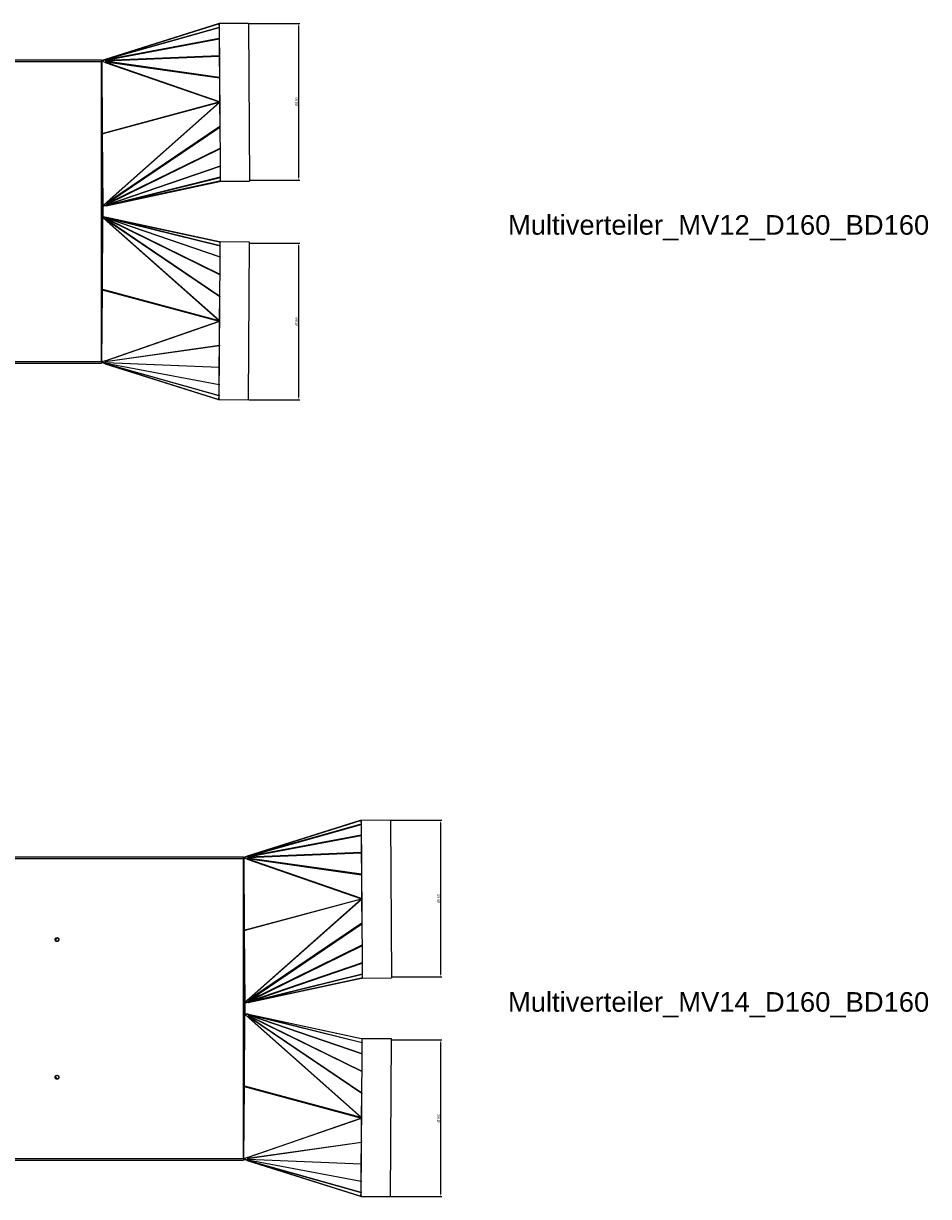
# Model space of a CAD drawing. Header units: inches. Extents: x -3977 to 448, y -4288 to 2176.
# Tile 119 of 206: x -476 to 448, y -3334 to -2135. Entities that reach past the tile are written whole.
import ezdxf

# ---------------------------------------------------------------- set-up
doc = ezdxf.new("R2010")
doc.units = ezdxf.units.IN
doc.header["$MEASUREMENT"] = 0
doc.layers.get('DEFPOINTS').update_dxf_attribs({"lineweight": 20})
doc.layers.add('COTE', color=5, linetype='Continuous', lineweight=9)
doc.styles.add('ISO9', font='arial.ttf')
doc.styles.get("Standard").update_dxf_attribs({"font": 'arial.ttf'})
doc.dimstyles.new('ISO-25$0', dxfattribs={"dimtxt": 100, "dimasz": 50, "dimexe": 1.25, "dimexo": 0.625, "dimtad": 1, "dimtxsty": 'Standard', "dimcen": 2.5, "dimadec": 0, "dimazin": 0, "dimtfac": 1, "dimtmove": 0, "dimatfit": 3, "dimfxl": 1, "dimarcsym": 0})

# ---------------------------------------------------------------- blocks, each defined once
blk = doc.blocks.new('*D24')
at = {"layer": 'COTE', "color": 0, "lineweight": -2, "transparency": 16777216}
for p, q in [((-100.8, -2949.5), (-49, -2949.5)), ((-50.3, -2952), (-50.3, -3107)), ((-100.8, -3109.5), (-49, -3109.5))]:
    blk.add_line(p, q, dxfattribs=at)
at = {"layer": 'COTE', "color": 0, "transparency": 16777216}
for points in [[(-50.7, -2952), (-49.9, -2952), (-50.3, -2949.5)], [(-50.7, -3107), (-49.9, -3107), (-50.3, -3109.5)]]:
    blk.add_solid(points, dxfattribs=at)
at = {"layer": 'DEFPOINTS', "color": 0, "transparency": 16777216}
for p in [(-101.4, -2949.5), (-101.4, -3109.5), (-50.3, -3109.5)]:
    blk.add_point(p, dxfattribs=at)
at = {"layer": 'COTE', "color": 0, "transparency": 16777216, "insert": (-53.6, -3029.5), "char_height": 2.5, "attachment_point": 2, "rotation": 90}
blk.add_mtext('%%c160', dxfattribs=at)
blk = doc.blocks.new('*D25')
at = {"layer": 'COTE', "color": 0, "lineweight": -2, "transparency": 16777216}
for p, q in [((-100.8, -3173.9), (-49, -3173.9)), ((-50.3, -3176.4), (-50.3, -3331.4)), ((-100.8, -3333.9), (-49, -3333.9))]:
    blk.add_line(p, q, dxfattribs=at)
at = {"layer": 'COTE', "color": 0, "transparency": 16777216}
for points in [[(-50.7, -3176.4), (-49.9, -3176.4), (-50.3, -3173.9)], [(-50.7, -3331.4), (-49.9, -3331.4), (-50.3, -3333.9)]]:
    blk.add_solid(points, dxfattribs=at)
at = {"layer": 'DEFPOINTS', "color": 0, "transparency": 16777216}
for p in [(-101.4, -3173.9), (-101.4, -3333.9), (-50.3, -3333.9)]:
    blk.add_point(p, dxfattribs=at)
at = {"layer": 'COTE', "color": 0, "transparency": 16777216, "insert": (-53.6, -3253.9), "char_height": 2.5, "attachment_point": 2, "rotation": 90}
blk.add_mtext('%%c160', dxfattribs=at)
blk = doc.blocks.new('*D26')
at = {"layer": 'COTE', "color": 0, "lineweight": -2, "transparency": 16777216}
for p, q in [((-245.8, -2135.4), (-194, -2135.4)), ((-195.3, -2137.9), (-195.3, -2292.9)), ((-245.8, -2295.4), (-194, -2295.4))]:
    blk.add_line(p, q, dxfattribs=at)
at = {"layer": 'COTE', "color": 0, "transparency": 16777216}
for points in [[(-195.7, -2137.9), (-194.9, -2137.9), (-195.3, -2135.4)], [(-195.7, -2292.9), (-194.9, -2292.9), (-195.3, -2295.4)]]:
    blk.add_solid(points, dxfattribs=at)
at = {"layer": 'DEFPOINTS', "color": 0, "transparency": 16777216}
for p in [(-246.4, -2135.4), (-246.4, -2295.4), (-195.3, -2295.4)]:
    blk.add_point(p, dxfattribs=at)
at = {"layer": 'COTE', "color": 0, "transparency": 16777216, "insert": (-198.6, -2215.4), "char_height": 2.5, "attachment_point": 2, "rotation": 90}
blk.add_mtext('%%c160', dxfattribs=at)
blk = doc.blocks.new('*D27')
at = {"layer": 'COTE', "color": 0, "lineweight": -2, "transparency": 16777216}
for p, q in [((-245.8, -2359.9), (-194, -2359.9)), ((-195.3, -2362.4), (-195.3, -2517.4)), ((-245.8, -2519.9), (-194, -2519.9))]:
    blk.add_line(p, q, dxfattribs=at)
at = {"layer": 'COTE', "color": 0, "transparency": 16777216}
for points in [[(-195.7, -2362.4), (-194.9, -2362.4), (-195.3, -2359.9)], [(-195.7, -2517.4), (-194.9, -2517.4), (-195.3, -2519.9)]]:
    blk.add_solid(points, dxfattribs=at)
at = {"layer": 'DEFPOINTS', "color": 0, "transparency": 16777216}
for p in [(-246.4, -2359.9), (-246.4, -2519.9), (-195.3, -2519.9)]:
    blk.add_point(p, dxfattribs=at)
at = {"layer": 'COTE', "color": 0, "transparency": 16777216, "insert": (-198.6, -2439.9), "char_height": 2.5, "attachment_point": 2, "rotation": 90}
blk.add_mtext('%%c160', dxfattribs=at)

msp = doc.modelspace()

# ---------------------------------------------------------------- linework, layer by layer
at = {"color": 1, "linetype": 'Continuous', "lineweight": 25}
for p, q in [((-277.246, -2135.877), (-392.724, -2172.287)), ((-392.637, -2172.28), (-277.159, -2135.87)), ((-276.508, -2139.518), (-392.419, -2172.298)), ((-392.303, -2172.416), (-276.469, -2139.658)), ((-277.246, -2135.877), (-277.197, -2135.861)), ((-277.194, -2135.868), (-277.197, -2135.861)), ((-277.159, -2135.87), (-276.533, -2135.673)), ((-276.533, -2135.673), (-276.508, -2139.518)), ((-276.411, -2136.152), (-276.533, -2135.673)), ((-276.513, -2135.672), (-276.531, -2135.678)), ((-276.416, -2136.135), (-276.513, -2135.672)), ((-276.469, -2139.658), (-276.398, -2150.788)), ((-276.386, -2140.098), (-276.469, -2139.658)), ((-276.387, -2139.997), (-276.458, -2139.718)), ((-276.443, -2139.774), (-276.443, -2139.784)), ((-246.415, -2135.448), (-276.415, -2135.638)), ((-276.415, -2135.638), (-275.491, -2281.2)), ((-246.415, -2135.448), (-245.393, -2296.444)), ((-276.398, -2150.788), (-392.213, -2172.626)), ((-392.163, -2172.891), (-276.38, -2151.059)), ((-276.316, -2151.228), (-276.398, -2150.788)), ((-276.38, -2151.059), (-276.27, -2168.41)), ((-276.314, -2151.41), (-276.38, -2151.059)), ((-392.246, -2173.644), (-276.277, -2168.785)), ((-276.27, -2168.41), (-392.222, -2173.269)), ((-276.277, -2168.785), (-276.138, -2190.664)), ((-276.203, -2169.011), (-276.277, -2168.785)), ((-276.204, -2168.761), (-276.27, -2168.41)), ((-392.707, -2175.238), (-276.183, -2215.676)), ((-276.012, -2215.469), (-392.625, -2175)), ((-392.404, -2174.532), (-276.167, -2191.116)), ((-276.138, -2190.664), (-392.31, -2174.09)), ((-276.167, -2191.116), (-276.012, -2215.469)), ((-276.062, -2191.195), (-276.167, -2191.116)), ((-276.064, -2190.89), (-276.138, -2190.664)), ((-395.71, -2247.864), (-276.183, -2215.676)), ((-395.578, -2247.863), (-276.051, -2215.675)), ((-276.255, -2216.196), (-395.226, -2248.235)), ((-276.255, -2216.196), (-390.822, -2317.733)), ((-390.623, -2317.965), (-275.969, -2216.35)), ((-276.553, -2215.997), (-276.853, -2215.891)), ((-276.57, -2215.815), (-276.498, -2215.84)), ((-276.553, -2215.997), (-276.498, -2215.84)), ((-276.553, -2215.997), (-276.501, -2216.262)), ((-276.498, -2215.84), (-275.904, -2216.049)), ((-276.051, -2215.675), (-276.183, -2215.676)), ((-276.005, -2216.178), (-276.131, -2216.2)), ((-275.907, -2215.547), (-276.012, -2215.469)), ((-275.903, -2216.272), (-275.969, -2216.35)), ((-275.969, -2216.35), (-275.814, -2240.702)), ((-275.814, -2240.702), (-390.313, -2318.357)), ((-275.748, -2240.624), (-275.814, -2240.702)), ((-389.979, -2318.8), (-275.744, -2241.324)), ((-275.605, -2263.234), (-390.22, -2319.51)), ((-390.003, -2319.862), (-275.602, -2263.691)), ((-275.491, -2281.126), (-390.856, -2320.666)), ((-390.771, -2320.914), (-275.489, -2281.403)), ((-275.49, -2281.353), (-275.418, -2292.643)), ((-391.625, -2321.631), (-275.976, -2296.771)), ((-275.895, -2296.733), (-391.544, -2321.594)), ((-391.238, -2321.439), (-275.417, -2292.752)), ((-275.418, -2292.611), (-391.196, -2321.288)), ((-275.924, -2296.76), (-275.976, -2296.771)), ((-275.926, -2296.753), (-275.924, -2296.76)), ((-275.393, -2296.625), (-275.895, -2296.733)), ((-275.417, -2292.738), (-275.393, -2296.635)), ((-275.393, -2296.635), (-245.393, -2296.444)), ((-132.246, -2949.904), (-247.724, -2986.314)), ((-247.637, -2986.307), (-132.159, -2949.897)), ((-131.508, -2953.545), (-247.419, -2986.325)), ((-247.303, -2986.444), (-131.469, -2953.685)), ((-132.246, -2949.904), (-132.197, -2949.888)), ((-132.194, -2949.895), (-132.197, -2949.888)), ((-132.159, -2949.897), (-131.533, -2949.7)), ((-131.533, -2949.7), (-131.508, -2953.545)), ((-131.411, -2950.179), (-131.533, -2949.7)), ((-131.513, -2949.699), (-131.531, -2949.705)), ((-131.416, -2950.162), (-131.513, -2949.699)), ((-131.469, -2953.685), (-131.398, -2964.815)), ((-131.386, -2954.125), (-131.469, -2953.685)), ((-131.387, -2954.024), (-131.458, -2953.745)), ((-131.443, -2953.802), (-131.443, -2953.811)), ((-101.415, -2949.475), (-131.415, -2949.665)), ((-131.415, -2949.665), (-130.491, -3095.227)), ((-101.415, -2949.475), (-100.393, -3110.471)), ((-131.398, -2964.815), (-247.213, -2986.653)), ((-247.163, -2986.918), (-131.38, -2965.086)), ((-131.316, -2965.255), (-131.398, -2964.815)), ((-131.38, -2965.086), (-131.27, -2982.437)), ((-131.314, -2965.438), (-131.38, -2965.086)), ((-247.246, -2987.672), (-131.277, -2982.812)), ((-131.27, -2982.437), (-247.222, -2987.296)), ((-131.277, -2982.812), (-131.138, -3004.691)), ((-131.203, -2983.038), (-131.277, -2982.812)), ((-131.204, -2982.789), (-131.27, -2982.437)), ((-247.707, -2989.265), (-131.183, -3029.703)), ((-131.012, -3029.496), (-247.625, -2989.027)), ((-247.404, -2988.56), (-131.167, -3005.143)), ((-131.138, -3004.691), (-247.31, -2988.117)), ((-131.167, -3005.143), (-131.012, -3029.496)), ((-131.062, -3005.222), (-131.167, -3005.143)), ((-131.064, -3004.917), (-131.138, -3004.691)), ((-250.71, -3061.891), (-131.183, -3029.703)), ((-250.578, -3061.89), (-131.051, -3029.702)), ((-131.255, -3030.223), (-250.226, -3062.262)), ((-131.255, -3030.223), (-245.822, -3131.761)), ((-245.623, -3131.992), (-130.969, -3030.378)), ((-131.553, -3030.024), (-131.853, -3029.918)), ((-131.57, -3029.842), (-131.498, -3029.867)), ((-131.553, -3030.024), (-131.498, -3029.867)), ((-131.553, -3030.024), (-131.501, -3030.289)), ((-131.498, -3029.867), (-130.904, -3030.076)), ((-131.051, -3029.702), (-131.183, -3029.703)), ((-131.005, -3030.205), (-131.131, -3030.227)), ((-130.907, -3029.574), (-131.012, -3029.496)), ((-130.903, -3030.3), (-130.969, -3030.378)), ((-130.969, -3030.378), (-130.814, -3054.729)), ((-130.814, -3054.729), (-245.313, -3132.384)), ((-244.979, -3132.827), (-130.744, -3055.351)), ((-130.748, -3054.651), (-130.814, -3054.729)), ((-130.605, -3077.261), (-245.22, -3133.537)), ((-245.003, -3133.889), (-130.602, -3077.718)), ((-130.491, -3095.153), (-245.856, -3134.693)), ((-245.771, -3134.941), (-130.489, -3095.43)), ((-130.49, -3095.381), (-130.418, -3106.67)), ((-246.625, -3135.659), (-130.976, -3110.798)), ((-130.895, -3110.76), (-246.544, -3135.621)), ((-246.238, -3135.466), (-130.417, -3106.779)), ((-130.418, -3106.638), (-246.196, -3135.315)), ((-130.924, -3110.787), (-130.976, -3110.798)), ((-130.926, -3110.78), (-130.924, -3110.787)), ((-130.393, -3110.652), (-130.895, -3110.76)), ((-130.417, -3106.765), (-130.393, -3110.662)), ((-130.393, -3110.662), (-100.393, -3110.471))]:
    msp.add_line(p, q, dxfattribs=at)
at = {"color": 7, "linetype": 'Continuous', "lineweight": 25}
for p, q in [((-1388.978, -2172.672), (-396.478, -2172.672)), ((-1388.978, -2174.422), (-396.478, -2174.422)), ((-396.478, -2173.259), (-396.52, -2173.44)), ((-396.478, -2172.672), (-396.478, -2174.422)), ((-396.178, -2173.376), (-396.478, -2173.422)), ((-396.027, -2173.853), (-396.478, -2173.922)), ((-396.478, -2173.99), (-396.178, -2173.988)), ((-396.438, -2173.99), (-396.478, -2173.99)), ((-396.478, -2480.922), (-396.478, -2174.422)), ((-395.969, -2247.899), (-396.438, -2173.99)), ((-396.438, -2173.99), (-396.179, -2174.033)), ((-396.438, -2173.99), (-396.434, -2173.99)), ((-396.434, -2173.99), (-396.046, -2174.032)), ((-396.179, -2174.033), (-396.046, -2174.032)), ((-396.179, -2174.033), (-395.71, -2247.864)), ((-392.707, -2175.238), (-396.179, -2174.033)), ((-392.724, -2172.287), (-396.178, -2173.376)), ((-396.178, -2173.376), (-396.027, -2173.853)), ((-396.178, -2173.988), (-396.169, -2173.989)), ((-396.047, -2174.032), (-396.169, -2173.989)), ((-392.694, -2175.196), (-396.046, -2174.032)), ((-392.573, -2172.764), (-396.027, -2173.853)), ((-392.573, -2172.764), (-392.724, -2172.287)), ((-392.419, -2172.298), (-392.637, -2172.28)), ((-392.515, -2172.759), (-392.637, -2172.28)), ((-392.404, -2174.532), (-392.625, -2175)), ((-392.298, -2172.777), (-392.515, -2172.759)), ((-392.298, -2172.777), (-392.419, -2172.298)), ((-392.246, -2173.644), (-392.31, -2174.09)), ((-392.213, -2172.626), (-392.303, -2172.416)), ((-392.221, -2172.856), (-392.303, -2172.416)), ((-392.222, -2173.269), (-392.163, -2172.891)), ((-392.174, -2172.964), (-392.221, -2172.856)), ((-392.163, -2172.892), (-392.213, -2172.626)), ((-396.478, -2247.902), (-395.969, -2247.899)), ((-395.965, -2248.399), (-396.478, -2248.402)), ((-395.71, -2247.864), (-395.969, -2247.899)), ((-395.969, -2247.899), (-395.965, -2247.899)), ((-395.578, -2247.863), (-395.965, -2247.899)), ((-395.965, -2248.399), (-395.707, -2248.398)), ((-395.5, -2321.764), (-395.965, -2248.399)), ((-395.71, -2247.864), (-395.578, -2247.863)), ((-395.225, -2248.394), (-395.707, -2248.398)), ((-395.707, -2248.398), (-395.242, -2321.651)), ((-395.226, -2248.235), (-395.225, -2248.394)), ((-396.478, -2321.77), (-395.5, -2321.764)), ((-395.628, -2332.148), (-395.604, -2321.764)), ((-395.628, -2323.196), (-395.607, -2323.072)), ((-395.128, -2323.195), (-395.628, -2323.196)), ((-395.628, -2323.196), (-395.604, -2333.58)), ((-395.242, -2321.651), (-395.5, -2321.764)), ((-395.5, -2321.764), (-395.496, -2321.764)), ((-395.109, -2321.65), (-395.496, -2321.764)), ((-390.822, -2317.733), (-395.242, -2321.651)), ((-395.242, -2321.651), (-395.109, -2321.65)), ((-395.128, -2332.15), (-395.103, -2321.645)), ((-395.128, -2323.195), (-395.103, -2333.699)), ((-390.766, -2317.8), (-395.109, -2321.65)), ((-391.73, -2321.143), (-394.443, -2321.726)), ((-394.338, -2322.215), (-394.443, -2321.726)), ((-391.625, -2321.631), (-394.338, -2322.215)), ((-391.73, -2321.143), (-391.625, -2321.631)), ((-391.37, -2320.963), (-391.676, -2321.118)), ((-391.676, -2321.118), (-391.544, -2321.594)), ((-391.238, -2321.439), (-391.544, -2321.594)), ((-391.37, -2320.963), (-391.238, -2321.439)), ((-391.342, -2320.862), (-390.917, -2320.488)), ((-391.342, -2320.862), (-391.196, -2321.288)), ((-391.286, -2320.609), (-391.161, -2320.703)), ((-391.286, -2320.609), (-391.217, -2320.752)), ((-391.281, -2320.438), (-390.667, -2319.766)), ((-391.196, -2321.288), (-390.771, -2320.914)), ((-390.973, -2320.322), (-390.182, -2319.576)), ((-390.973, -2320.322), (-390.856, -2320.666)), ((-390.856, -2320.666), (-390.003, -2319.862)), ((-390.854, -2317.875), (-390.718, -2318.029)), ((-390.749, -2319.548), (-390.237, -2318.691)), ((-390.419, -2318.416), (-390.718, -2318.029)), ((-390.313, -2318.357), (-390.623, -2317.965)), ((-390.265, -2319.284), (-390.064, -2318.694)), ((-390.265, -2319.284), (-390.22, -2319.51)), ((-390.22, -2319.51), (-389.979, -2318.8)), ((-396.478, -2333.574), (-395.5, -2333.581)), ((-395.5, -2333.581), (-395.965, -2406.945)), ((-395.707, -2406.947), (-395.242, -2333.693)), ((-395.128, -2332.15), (-395.628, -2332.148)), ((-395.628, -2332.148), (-395.607, -2332.272)), ((-395.242, -2333.693), (-395.5, -2333.581)), ((-395.5, -2333.581), (-395.496, -2333.581)), ((-395.109, -2333.694), (-395.496, -2333.581)), ((-390.822, -2337.611), (-395.242, -2333.693)), ((-395.242, -2333.693), (-395.109, -2333.694)), ((-390.766, -2337.544), (-395.109, -2333.694)), ((-394.338, -2333.13), (-394.443, -2333.618)), ((-391.73, -2334.202), (-394.443, -2333.618)), ((-391.625, -2333.713), (-394.338, -2333.13)), ((-391.73, -2334.202), (-391.625, -2333.713)), ((-391.676, -2334.227), (-391.544, -2333.75)), ((-391.37, -2334.381), (-391.676, -2334.227)), ((-391.238, -2333.905), (-391.544, -2333.75)), ((-391.37, -2334.381), (-391.238, -2333.905)), ((-391.342, -2334.482), (-391.196, -2334.056)), ((-391.342, -2334.482), (-390.917, -2334.857)), ((-391.286, -2334.735), (-391.217, -2334.592)), ((-391.286, -2334.735), (-391.161, -2334.641)), ((-391.281, -2334.907), (-390.667, -2335.579)), ((-391.196, -2334.056), (-390.771, -2334.431)), ((-390.973, -2335.022), (-390.856, -2334.679)), ((-390.973, -2335.022), (-390.182, -2335.768)), ((-390.856, -2334.679), (-390.003, -2335.482)), ((-390.749, -2335.797), (-390.237, -2336.653)), ((-390.419, -2336.928), (-390.718, -2337.315)), ((-390.313, -2336.988), (-390.623, -2337.38)), ((-390.265, -2336.06), (-390.22, -2335.835)), ((-390.265, -2336.06), (-390.064, -2336.651)), ((-390.22, -2335.835), (-389.979, -2336.544)), ((-390.854, -2337.469), (-390.718, -2337.315)), ((-395.965, -2406.945), (-396.478, -2406.942)), ((-396.478, -2407.442), (-395.969, -2407.445)), ((-395.969, -2407.445), (-396.438, -2481.355)), ((-396.179, -2481.311), (-395.71, -2407.48)), ((-395.71, -2407.48), (-395.969, -2407.445)), ((-395.969, -2407.445), (-395.965, -2407.445)), ((-395.965, -2406.945), (-395.707, -2406.947)), ((-395.578, -2407.481), (-395.965, -2407.445)), ((-395.71, -2407.48), (-395.578, -2407.481)), ((-395.225, -2406.95), (-395.707, -2406.947)), ((-395.226, -2407.11), (-395.225, -2406.95)), ((-392.707, -2480.106), (-396.179, -2481.311)), ((-392.694, -2480.149), (-396.046, -2481.312)), ((-392.404, -2480.812), (-392.625, -2480.345)), ((-1388.978, -2480.922), (-396.478, -2480.922)), ((-1388.978, -2482.672), (-396.478, -2482.672)), ((-396.518, -2481.938), (-396.478, -2482.086)), ((-396.478, -2480.922), (-396.478, -2482.672)), ((-396.438, -2481.355), (-396.478, -2481.354)), ((-396.478, -2481.355), (-396.178, -2481.357)), ((-396.027, -2481.492), (-396.478, -2481.422)), ((-396.178, -2481.968), (-396.478, -2481.922)), ((-396.438, -2481.355), (-396.179, -2481.311)), ((-396.438, -2481.355), (-396.434, -2481.355)), ((-396.434, -2481.355), (-396.046, -2481.312)), ((-396.179, -2481.311), (-396.046, -2481.312)), ((-396.178, -2481.357), (-396.169, -2481.355)), ((-396.178, -2481.968), (-396.027, -2481.492)), ((-392.724, -2483.057), (-396.178, -2481.968)), ((-396.047, -2481.312), (-396.169, -2481.355)), ((-392.573, -2482.581), (-396.027, -2481.492)), ((-392.573, -2482.581), (-392.724, -2483.057)), ((-392.515, -2482.585), (-392.637, -2483.064)), ((-392.419, -2483.046), (-392.637, -2483.064)), ((-392.298, -2482.567), (-392.515, -2482.585)), ((-392.298, -2482.567), (-392.419, -2483.046)), ((-392.246, -2481.7), (-392.31, -2481.254)), ((-392.221, -2482.488), (-392.303, -2482.928)), ((-392.213, -2482.719), (-392.303, -2482.928)), ((-392.222, -2482.076), (-392.163, -2482.454)), ((-392.174, -2482.381), (-392.221, -2482.488)), ((-392.163, -2482.452), (-392.213, -2482.719)), ((-1388.978, -2986.699), (-251.478, -2986.699)), ((-1388.978, -2988.449), (-251.478, -2988.449)), ((-251.478, -2987.286), (-251.52, -2987.468)), ((-251.478, -2986.699), (-251.478, -2988.449)), ((-251.178, -2987.403), (-251.478, -2987.449)), ((-251.027, -2987.88), (-251.478, -2987.949)), ((-251.478, -2988.017), (-251.178, -2988.015)), ((-251.438, -2988.017), (-251.478, -2988.017)), ((-251.478, -3294.949), (-251.478, -2988.449)), ((-250.969, -3061.926), (-251.438, -2988.017)), ((-251.438, -2988.017), (-251.179, -2988.06)), ((-251.438, -2988.017), (-251.434, -2988.017)), ((-251.434, -2988.017), (-251.046, -2988.059)), ((-251.179, -2988.06), (-251.046, -2988.059)), ((-251.179, -2988.06), (-250.71, -3061.891)), ((-247.707, -2989.265), (-251.179, -2988.06)), ((-247.724, -2986.314), (-251.178, -2987.403)), ((-251.178, -2987.403), (-251.027, -2987.88)), ((-251.178, -2988.015), (-251.169, -2988.016)), ((-251.047, -2988.059), (-251.169, -2988.016)), ((-247.694, -2989.223), (-251.046, -2988.059)), ((-247.573, -2986.791), (-251.027, -2987.88)), ((-247.573, -2986.791), (-247.724, -2986.314)), ((-247.419, -2986.325), (-247.637, -2986.307)), ((-247.515, -2986.786), (-247.637, -2986.307)), ((-247.404, -2988.56), (-247.625, -2989.027)), ((-247.298, -2986.804), (-247.515, -2986.786)), ((-247.298, -2986.804), (-247.419, -2986.325)), ((-247.246, -2987.672), (-247.31, -2988.117)), ((-247.213, -2986.653), (-247.303, -2986.444)), ((-247.221, -2986.883), (-247.303, -2986.444)), ((-247.222, -2987.296), (-247.163, -2986.918)), ((-247.174, -2986.991), (-247.221, -2986.883)), ((-247.163, -2986.919), (-247.213, -2986.653)), ((-251.478, -3061.93), (-250.969, -3061.926)), ((-250.965, -3062.426), (-251.478, -3062.43)), ((-250.71, -3061.891), (-250.969, -3061.926)), ((-250.969, -3061.926), (-250.965, -3061.926)), ((-250.578, -3061.89), (-250.965, -3061.926)), ((-250.965, -3062.426), (-250.707, -3062.425)), ((-250.5, -3135.791), (-250.965, -3062.426)), ((-250.71, -3061.891), (-250.578, -3061.89)), ((-250.225, -3062.422), (-250.707, -3062.425)), ((-250.707, -3062.425), (-250.242, -3135.678)), ((-250.226, -3062.262), (-250.225, -3062.422)), ((-251.478, -3135.797), (-250.5, -3135.791)), ((-250.628, -3146.176), (-250.604, -3135.791)), ((-250.628, -3137.223), (-250.607, -3137.099)), ((-250.128, -3137.222), (-250.628, -3137.223)), ((-250.628, -3137.223), (-250.604, -3147.607)), ((-250.242, -3135.678), (-250.5, -3135.791)), ((-250.5, -3135.791), (-250.496, -3135.791)), ((-250.109, -3135.677), (-250.496, -3135.791)), ((-245.822, -3131.761), (-250.242, -3135.678)), ((-250.242, -3135.678), (-250.109, -3135.677)), ((-250.128, -3146.177), (-250.103, -3135.672)), ((-250.128, -3137.222), (-250.103, -3147.726)), ((-245.766, -3131.828), (-250.109, -3135.677)), ((-246.73, -3135.17), (-249.443, -3135.753)), ((-249.338, -3136.242), (-249.443, -3135.753)), ((-246.625, -3135.659), (-249.338, -3136.242)), ((-246.73, -3135.17), (-246.625, -3135.659)), ((-246.37, -3134.99), (-246.676, -3135.145)), ((-246.676, -3135.145), (-246.544, -3135.621)), ((-246.238, -3135.466), (-246.544, -3135.621)), ((-246.37, -3134.99), (-246.238, -3135.466)), ((-246.342, -3134.889), (-245.917, -3134.515)), ((-246.342, -3134.889), (-246.196, -3135.315)), ((-246.286, -3134.636), (-246.161, -3134.73)), ((-246.286, -3134.636), (-246.217, -3134.779)), ((-246.281, -3134.465), (-245.667, -3133.793)), ((-246.196, -3135.315), (-245.771, -3134.941)), ((-245.973, -3134.349), (-245.182, -3133.603)), ((-245.973, -3134.349), (-245.856, -3134.693)), ((-245.856, -3134.693), (-245.003, -3133.889)), ((-245.854, -3131.902), (-245.718, -3132.056)), ((-245.749, -3133.575), (-245.237, -3132.718)), ((-245.419, -3132.443), (-245.718, -3132.056)), ((-245.313, -3132.384), (-245.623, -3131.992)), ((-245.265, -3133.311), (-245.064, -3132.721)), ((-245.265, -3133.311), (-245.22, -3133.537)), ((-245.22, -3133.537), (-244.979, -3132.827)), ((-251.478, -3147.602), (-250.5, -3147.608)), ((-250.5, -3147.608), (-250.965, -3220.972)), ((-250.707, -3220.974), (-250.242, -3147.72)), ((-250.128, -3146.177), (-250.628, -3146.176)), ((-250.628, -3146.176), (-250.607, -3146.299)), ((-250.242, -3147.72), (-250.5, -3147.608)), ((-250.5, -3147.608), (-250.496, -3147.608)), ((-250.109, -3147.721), (-250.496, -3147.608)), ((-245.822, -3151.638), (-250.242, -3147.72)), ((-250.242, -3147.72), (-250.109, -3147.721)), ((-245.766, -3151.571), (-250.109, -3147.721)), ((-249.338, -3147.157), (-249.443, -3147.646)), ((-246.73, -3148.229), (-249.443, -3147.646)), ((-246.625, -3147.74), (-249.338, -3147.157)), ((-246.73, -3148.229), (-246.625, -3147.74)), ((-246.676, -3148.254), (-246.544, -3147.778)), ((-246.37, -3148.408), (-246.676, -3148.254)), ((-246.238, -3147.932), (-246.544, -3147.778)), ((-246.37, -3148.408), (-246.238, -3147.932)), ((-246.342, -3148.509), (-246.196, -3148.083)), ((-246.342, -3148.509), (-245.917, -3148.884)), ((-246.286, -3148.762), (-246.217, -3148.62)), ((-246.286, -3148.762), (-246.161, -3148.668)), ((-246.281, -3148.934), (-245.667, -3149.606)), ((-246.196, -3148.083), (-245.771, -3148.458)), ((-245.973, -3149.049), (-245.856, -3148.706)), ((-245.973, -3149.049), (-245.182, -3149.795)), ((-245.856, -3148.706), (-245.003, -3149.509)), ((-245.854, -3151.497), (-245.718, -3151.342)), ((-245.749, -3149.824), (-245.237, -3150.681)), ((-245.419, -3150.955), (-245.718, -3151.342)), ((-245.313, -3151.015), (-245.623, -3151.407)), ((-245.265, -3150.088), (-245.22, -3149.862)), ((-245.265, -3150.088), (-245.064, -3150.678)), ((-245.22, -3149.862), (-244.979, -3150.571)), ((-250.965, -3220.972), (-251.478, -3220.969)), ((-251.478, -3221.469), (-250.969, -3221.472)), ((-250.969, -3221.472), (-251.438, -3295.382)), ((-251.179, -3295.338), (-250.71, -3221.507)), ((-250.71, -3221.507), (-250.969, -3221.472)), ((-250.969, -3221.472), (-250.965, -3221.472)), ((-250.965, -3220.972), (-250.707, -3220.974)), ((-250.578, -3221.508), (-250.965, -3221.472)), ((-250.71, -3221.507), (-250.578, -3221.508)), ((-250.225, -3220.977), (-250.707, -3220.974)), ((-250.226, -3221.137), (-250.225, -3220.977)), ((-1388.978, -3294.949), (-251.478, -3294.949)), ((-251.478, -3294.949), (-251.478, -3296.699)), ((-251.438, -3295.382), (-251.478, -3295.381)), ((-251.478, -3295.382), (-251.178, -3295.384)), ((-251.027, -3295.519), (-251.478, -3295.449)), ((-251.438, -3295.382), (-251.179, -3295.338)), ((-251.438, -3295.382), (-251.434, -3295.382)), ((-251.434, -3295.382), (-251.046, -3295.339)), ((-247.707, -3294.134), (-251.179, -3295.338)), ((-251.179, -3295.338), (-251.046, -3295.339)), ((-251.178, -3295.384), (-251.169, -3295.382)), ((-251.178, -3295.996), (-251.027, -3295.519)), ((-251.047, -3295.339), (-251.169, -3295.382)), ((-247.694, -3294.176), (-251.046, -3295.339)), ((-247.573, -3296.608), (-251.027, -3295.519)), ((-247.404, -3294.839), (-247.625, -3294.372)), ((-247.246, -3295.727), (-247.31, -3295.282)), ((-1388.978, -3296.699), (-251.478, -3296.699)), ((-251.518, -3295.965), (-251.478, -3296.113)), ((-251.178, -3295.996), (-251.478, -3295.949)), ((-247.724, -3297.085), (-251.178, -3295.996)), ((-247.573, -3296.608), (-247.724, -3297.085)), ((-247.515, -3296.612), (-247.637, -3297.091)), ((-247.419, -3297.073), (-247.637, -3297.091)), ((-247.298, -3296.594), (-247.515, -3296.612)), ((-247.298, -3296.594), (-247.419, -3297.073)), ((-247.221, -3296.515), (-247.303, -3296.955)), ((-247.213, -3296.746), (-247.303, -3296.955)), ((-247.222, -3296.103), (-247.163, -3296.481)), ((-247.174, -3296.408), (-247.221, -3296.515)), ((-247.163, -3296.479), (-247.213, -3296.746))]:
    msp.add_line(p, q, dxfattribs=at)
at = {"color": 8, "linetype": 'Continuous', "lineweight": 25}
for p, q in [((-396.178, -2174.018), (-396.178, -2173.988)), ((-396.169, -2173.989), (-396.169, -2174.019)), ((-395.706, -2248.398), (-395.709, -2247.875)), ((-395.7, -2247.875), (-395.697, -2248.397)), ((-390.918, -2320.483), (-391.286, -2320.609)), ((-391.281, -2320.438), (-390.97, -2320.331)), ((-390.749, -2319.548), (-390.261, -2319.308)), ((-390.633, -2317.954), (-390.718, -2318.029)), ((-390.204, -2319.538), (-390.667, -2319.766)), ((-390.419, -2318.416), (-390.319, -2318.349)), ((-390.125, -2318.615), (-390.237, -2318.691)), ((-390.918, -2334.861), (-391.286, -2334.735)), ((-391.281, -2334.907), (-390.97, -2335.013)), ((-390.749, -2335.797), (-390.261, -2336.036)), ((-390.204, -2335.806), (-390.667, -2335.579)), ((-390.419, -2336.928), (-390.319, -2336.996)), ((-390.125, -2336.729), (-390.237, -2336.653)), ((-390.633, -2337.391), (-390.718, -2337.315)), ((-395.706, -2406.947), (-395.709, -2407.469)), ((-395.7, -2407.47), (-395.697, -2406.947)), ((-396.178, -2481.326), (-396.178, -2481.357)), ((-396.169, -2481.355), (-396.169, -2481.325)), ((-251.178, -2988.045), (-251.178, -2988.015)), ((-251.169, -2988.016), (-251.169, -2988.046)), ((-250.706, -3062.425), (-250.709, -3061.903)), ((-250.7, -3061.902), (-250.697, -3062.425)), ((-245.918, -3134.51), (-246.286, -3134.636)), ((-246.281, -3134.465), (-245.97, -3134.358)), ((-245.749, -3133.575), (-245.261, -3133.335)), ((-245.633, -3131.981), (-245.718, -3132.056)), ((-245.204, -3133.565), (-245.667, -3133.793)), ((-245.419, -3132.443), (-245.319, -3132.376)), ((-245.125, -3132.642), (-245.237, -3132.718)), ((-245.918, -3148.888), (-246.286, -3148.762)), ((-246.281, -3148.934), (-245.97, -3149.04)), ((-245.749, -3149.824), (-245.261, -3150.064)), ((-245.633, -3151.418), (-245.718, -3151.342)), ((-245.204, -3149.833), (-245.667, -3149.606)), ((-245.419, -3150.955), (-245.319, -3151.023)), ((-245.125, -3150.756), (-245.237, -3150.681)), ((-250.706, -3220.974), (-250.709, -3221.496)), ((-250.7, -3221.497), (-250.697, -3220.974)), ((-251.178, -3295.354), (-251.178, -3295.384)), ((-251.169, -3295.382), (-251.169, -3295.353))]:
    msp.add_line(p, q, dxfattribs=at)
at = {"color": 2, "linetype": 'Continuous', "lineweight": 25}
for p, q in [((-391.625, -2333.713), (-275.976, -2358.573)), ((-275.895, -2358.611), (-391.544, -2333.75)), ((-391.238, -2333.905), (-275.417, -2362.593)), ((-275.418, -2362.733), (-391.196, -2334.056)), ((-275.491, -2374.218), (-390.856, -2334.679)), ((-390.771, -2334.431), (-275.489, -2373.942)), ((-275.814, -2414.643), (-390.313, -2336.988)), ((-275.605, -2392.111), (-390.22, -2335.835)), ((-390.003, -2335.482), (-275.602, -2391.653)), ((-389.979, -2336.544), (-275.744, -2414.02)), ((-276.255, -2439.148), (-390.822, -2337.611)), ((-390.623, -2337.38), (-275.969, -2438.994)), ((-275.924, -2358.584), (-275.976, -2358.573)), ((-275.926, -2358.592), (-275.924, -2358.584)), ((-275.393, -2358.719), (-275.895, -2358.611)), ((-275.417, -2362.606), (-275.393, -2358.71)), ((-245.393, -2358.9), (-275.393, -2358.71)), ((-246.415, -2519.897), (-245.393, -2358.9)), ((-275.49, -2373.991), (-275.418, -2362.702)), ((-276.415, -2519.706), (-275.491, -2374.145)), ((-395.71, -2407.48), (-276.183, -2439.668)), ((-395.578, -2407.481), (-276.051, -2439.669)), ((-276.255, -2439.148), (-395.226, -2407.11)), ((-275.969, -2438.994), (-275.814, -2414.643)), ((-275.748, -2414.72), (-275.814, -2414.643)), ((-392.707, -2480.106), (-276.183, -2439.668)), ((-276.012, -2439.876), (-392.625, -2480.345)), ((-276.553, -2439.347), (-276.853, -2439.453)), ((-276.57, -2439.529), (-276.498, -2439.504)), ((-276.553, -2439.347), (-276.501, -2439.082)), ((-276.553, -2439.347), (-276.498, -2439.504)), ((-276.498, -2439.504), (-275.904, -2439.295)), ((-276.051, -2439.669), (-276.183, -2439.668)), ((-276.167, -2464.228), (-276.012, -2439.876)), ((-276.131, -2439.144), (-276.005, -2439.167)), ((-275.907, -2439.797), (-276.012, -2439.876)), ((-275.903, -2439.072), (-275.969, -2438.994)), ((-392.404, -2480.812), (-276.167, -2464.228)), ((-276.138, -2464.68), (-392.31, -2481.254)), ((-276.277, -2486.559), (-276.138, -2464.68)), ((-276.062, -2464.15), (-276.167, -2464.228)), ((-276.064, -2464.454), (-276.138, -2464.68)), ((-277.246, -2519.467), (-392.724, -2483.057)), ((-392.637, -2483.064), (-277.159, -2519.474)), ((-276.508, -2515.826), (-392.419, -2483.046)), ((-392.303, -2482.928), (-276.469, -2515.686)), ((-392.246, -2481.7), (-276.277, -2486.559)), ((-276.27, -2486.934), (-392.222, -2482.076)), ((-276.398, -2504.556), (-392.213, -2482.719)), ((-392.163, -2482.454), (-276.38, -2504.285)), ((-276.38, -2504.285), (-276.27, -2486.934)), ((-276.203, -2486.333), (-276.277, -2486.559)), ((-276.204, -2486.583), (-276.27, -2486.934)), ((-276.469, -2515.686), (-276.398, -2504.556)), ((-276.316, -2504.117), (-276.398, -2504.556)), ((-276.314, -2503.934), (-276.38, -2504.285)), ((-276.533, -2519.672), (-276.508, -2515.826)), ((-276.386, -2515.247), (-276.469, -2515.686)), ((-276.387, -2515.347), (-276.458, -2515.627)), ((-276.443, -2515.56), (-276.443, -2515.57)), ((-277.246, -2519.467), (-277.197, -2519.483)), ((-277.194, -2519.476), (-277.197, -2519.483)), ((-277.159, -2519.474), (-276.533, -2519.672)), ((-276.411, -2519.193), (-276.533, -2519.672)), ((-276.513, -2519.672), (-276.531, -2519.667)), ((-276.416, -2519.21), (-276.513, -2519.672)), ((-276.415, -2519.706), (-246.415, -2519.897)), ((-246.625, -3147.74), (-130.976, -3172.6)), ((-130.895, -3172.638), (-246.544, -3147.778)), ((-246.238, -3147.932), (-130.417, -3176.62)), ((-130.418, -3176.76), (-246.196, -3148.083)), ((-130.491, -3188.245), (-245.856, -3148.706)), ((-131.255, -3253.175), (-245.822, -3151.638)), ((-245.771, -3148.458), (-130.489, -3187.969)), ((-245.623, -3151.407), (-130.969, -3253.021)), ((-130.814, -3228.67), (-245.313, -3151.015)), ((-130.605, -3206.138), (-245.22, -3149.862)), ((-245.003, -3149.509), (-130.602, -3205.68)), ((-244.979, -3150.571), (-130.744, -3228.047)), ((-130.924, -3172.612), (-130.976, -3172.6)), ((-130.926, -3172.619), (-130.924, -3172.612)), ((-130.393, -3172.746), (-130.895, -3172.638)), ((-130.417, -3176.634), (-130.393, -3172.737)), ((-100.393, -3172.927), (-130.393, -3172.737)), ((-101.415, -3333.924), (-100.393, -3172.927)), ((-130.49, -3188.018), (-130.418, -3176.729)), ((-131.415, -3333.733), (-130.491, -3188.172)), ((-250.71, -3221.507), (-131.183, -3253.695)), ((-250.578, -3221.508), (-131.051, -3253.696)), ((-131.255, -3253.175), (-250.226, -3221.137)), ((-130.969, -3253.021), (-130.814, -3228.67)), ((-130.748, -3228.748), (-130.814, -3228.67)), ((-247.707, -3294.134), (-131.183, -3253.695)), ((-131.012, -3253.903), (-247.625, -3294.372)), ((-131.553, -3253.375), (-131.853, -3253.48)), ((-131.57, -3253.556), (-131.498, -3253.531)), ((-131.553, -3253.375), (-131.501, -3253.109)), ((-131.553, -3253.375), (-131.498, -3253.531)), ((-131.498, -3253.531), (-130.904, -3253.323)), ((-131.051, -3253.696), (-131.183, -3253.695)), ((-131.167, -3278.255), (-131.012, -3253.903)), ((-131.131, -3253.171), (-131.005, -3253.194)), ((-130.907, -3253.824), (-131.012, -3253.903)), ((-130.903, -3253.099), (-130.969, -3253.021)), ((-247.404, -3294.839), (-131.167, -3278.255)), ((-131.138, -3278.707), (-247.31, -3295.282)), ((-131.277, -3300.586), (-131.138, -3278.707)), ((-131.062, -3278.177), (-131.167, -3278.255)), ((-131.064, -3278.481), (-131.138, -3278.707)), ((-247.246, -3295.727), (-131.277, -3300.586)), ((-132.246, -3333.494), (-247.724, -3297.085)), ((-247.637, -3297.091), (-132.159, -3333.501)), ((-131.508, -3329.853), (-247.419, -3297.073)), ((-247.303, -3296.955), (-131.469, -3329.713)), ((-131.27, -3300.961), (-247.222, -3296.103)), ((-131.398, -3318.583), (-247.213, -3296.746)), ((-247.163, -3296.481), (-131.38, -3318.312)), ((-131.38, -3318.312), (-131.27, -3300.961)), ((-131.203, -3300.36), (-131.277, -3300.586)), ((-131.204, -3300.61), (-131.27, -3300.961)), ((-131.469, -3329.713), (-131.398, -3318.583)), ((-131.316, -3318.144), (-131.398, -3318.583)), ((-131.314, -3317.961), (-131.38, -3318.312)), ((-131.533, -3333.699), (-131.508, -3329.853)), ((-131.386, -3329.274), (-131.469, -3329.713)), ((-131.387, -3329.374), (-131.458, -3329.654)), ((-131.443, -3329.588), (-131.443, -3329.597)), ((-132.246, -3333.494), (-132.197, -3333.51)), ((-132.194, -3333.503), (-132.197, -3333.51)), ((-132.159, -3333.501), (-131.533, -3333.699)), ((-131.411, -3333.22), (-131.533, -3333.699)), ((-131.513, -3333.7), (-131.531, -3333.694)), ((-131.416, -3333.237), (-131.513, -3333.7)), ((-131.415, -3333.733), (-101.415, -3333.924))]:
    msp.add_line(p, q, dxfattribs=at)
at = {"color": 7, "linetype": 'Continuous', "lineweight": 25, "flags": 128}
for points in [[(-390.771, -2320.914), (-390.779, -2320.889), (-390.788, -2320.862), (-390.798, -2320.834), (-390.808, -2320.803), (-390.819, -2320.772), (-390.831, -2320.738), (-390.843, -2320.703), (-390.856, -2320.666)], [(-390.771, -2334.431), (-390.779, -2334.455), (-390.788, -2334.482), (-390.798, -2334.511), (-390.808, -2334.541), (-390.819, -2334.573), (-390.831, -2334.606), (-390.843, -2334.642), (-390.856, -2334.679)], [(-245.771, -3134.941), (-245.779, -3134.916), (-245.788, -3134.889), (-245.798, -3134.861), (-245.808, -3134.831), (-245.819, -3134.799), (-245.831, -3134.765), (-245.843, -3134.73), (-245.856, -3134.693)], [(-245.771, -3148.458), (-245.779, -3148.483), (-245.788, -3148.509), (-245.798, -3148.538), (-245.808, -3148.568), (-245.819, -3148.6), (-245.831, -3148.634), (-245.843, -3148.669), (-245.856, -3148.706)]]:
    msp.add_lwpolyline(points, dxfattribs=at)
at = {"color": 7, "linetype": 'Continuous', "lineweight": 25}
for centre, radius in [((-441.951, -3071.391), 2), ((-441.951, -3071.391), 1.75), ((-441.951, -3212.008), 2), ((-441.951, -3212.008), 1.75)]:
    msp.add_circle(centre, radius, dxfattribs=at)
at = {"color": 1, "linetype": 'Continuous', "lineweight": 25}
for centre, radius, start, end in [((-277.188, -2136.068), 0.2, 81.819658, 107.046085), ((-277.063, -2136.288), 0.447, 90.405694, 107.373394), ((-276.021, -2296.568), 0.208, 282.558679, 307.345349), ((-276.023, -2296.307), 0.463, 282.26729, 300.685076), ((-132.188, -2950.095), 0.2, 81.819658, 107.046085), ((-132.063, -2950.315), 0.447, 90.405694, 107.373394), ((-131.021, -3110.595), 0.208, 282.558679, 307.345349), ((-131.023, -3110.334), 0.463, 282.26729, 300.685076)]:
    msp.add_arc(centre, radius, start, end, dxfattribs=at)
at = {"color": 7, "linetype": 'Continuous', "lineweight": 25}
for centre, radius, start, end in [((-392.665, -2172.478), 0.2, 81.819658, 107.046085), ((-387.029, -2177.068), 5.966, 159.716728, 162.136549), ((-392.534, -2172.891), 0.133, 81.819658, 107.046085), ((-392.61, -2172.602), 0.359, 31.115473, 57.844506), ((-386.77, -2175.498), 5.716, 165.741868, 170.278813), ((-392.425, -2172.98), 0.239, 31.115473, 57.844506), ((-386.745, -2173.805), 5.504, 174.409696, 178.331571), ((-639.765, -2219.851), 252.016, 10.739231, 10.800553), ((-391.76, -2321.007), 0.138, 282.558679, 307.345349), ((-391.67, -2321.429), 0.208, 282.558679, 307.345349), ((-391.57, -2320.853), 0.228, 331.337398, 357.795112), ((-392.107, -2320.499), 0.829, 352.395141, 4.258765), ((-391.538, -2321.275), 0.343, 331.337398, 357.795112), ((-385.171, -2313.075), 7.323, 219.50259, 221.88967), ((-394.345, -2321.024), 3.887, 18.890027, 22.322823), ((-414.582, -2334.618), 29.092, 33.19335, 33.842096), ((-384.656, -2314.443), 6.879, 214.676561, 219.305015), ((-385.02, -2316.545), 5.986, 209.688485, 213.651299), ((-391.76, -2334.337), 0.138, 52.654651, 77.441321), ((-391.67, -2333.916), 0.208, 52.654651, 77.441321), ((-391.57, -2334.491), 0.228, 2.204888, 28.662602), ((-392.107, -2334.845), 0.829, 355.741235, 7.604859), ((-391.538, -2334.069), 0.343, 2.204888, 28.662602), ((-394.345, -2334.32), 3.887, 337.677177, 341.109973), ((-414.582, -2320.727), 29.092, 326.157904, 326.80665), ((-384.656, -2340.901), 6.879, 140.694985, 145.323439), ((-385.02, -2338.799), 5.986, 146.348701, 150.311515), ((-385.171, -2342.269), 7.323, 138.11033, 140.49741), ((-387.029, -2478.276), 5.966, 197.863451, 200.283272), ((-386.77, -2479.847), 5.716, 189.721187, 194.258132), ((-392.665, -2482.866), 0.2, 252.953915, 278.180342), ((-392.534, -2482.453), 0.133, 252.953915, 278.180342), ((-392.61, -2482.743), 0.359, 302.155494, 328.884527), ((-392.425, -2482.365), 0.239, 302.155494, 328.884527), ((-386.745, -2481.54), 5.504, 181.668429, 185.590304), ((-639.765, -2435.493), 252.016, 349.199447, 349.260769), ((-247.665, -2986.505), 0.2, 81.819658, 107.046085), ((-242.029, -2991.095), 5.966, 159.716728, 162.136549), ((-247.534, -2986.918), 0.133, 81.819658, 107.046085), ((-247.61, -2986.629), 0.359, 31.115473, 57.844506), ((-241.77, -2989.525), 5.716, 165.741868, 170.278813), ((-247.425, -2987.007), 0.239, 31.115473, 57.844506), ((-241.745, -2987.832), 5.504, 174.409696, 178.331571), ((-494.765, -3033.878), 252.016, 10.739231, 10.800553), ((-444.172, -3069.645), 2, 283.961308, 359.709969), ((-246.76, -3135.035), 0.138, 282.558679, 307.345349), ((-246.67, -3135.456), 0.208, 282.558679, 307.345349), ((-246.57, -3134.88), 0.228, 331.337398, 357.795112), ((-247.107, -3134.526), 0.829, 352.395141, 4.258765), ((-246.538, -3135.302), 0.343, 331.337398, 357.795112), ((-240.171, -3127.102), 7.323, 219.50259, 221.88967), ((-249.345, -3135.051), 3.887, 18.890027, 22.322823), ((-269.582, -3148.645), 29.092, 33.19335, 33.842096), ((-239.656, -3128.47), 6.879, 214.676561, 219.305015), ((-240.02, -3130.572), 5.986, 209.688485, 213.651299), ((-246.76, -3148.364), 0.138, 52.654651, 77.441321), ((-246.67, -3147.943), 0.208, 52.654651, 77.441321), ((-246.57, -3148.518), 0.228, 2.204888, 28.662602), ((-247.107, -3148.872), 0.829, 355.741235, 7.604859), ((-246.538, -3148.096), 0.343, 2.204888, 28.662602), ((-240.171, -3156.296), 7.323, 138.11033, 140.49741), ((-249.345, -3148.347), 3.887, 337.677177, 341.109973), ((-269.582, -3134.754), 29.092, 326.157904, 326.80665), ((-239.656, -3154.928), 6.879, 140.694985, 145.323439), ((-240.02, -3152.826), 5.986, 146.348701, 150.311515), ((-444.172, -3213.754), 2, 0.289973, 76.03875), ((-242.029, -3292.303), 5.966, 197.863451, 200.283272), ((-241.77, -3293.874), 5.716, 189.721187, 194.258132), ((-241.745, -3295.567), 5.504, 181.668429, 185.590304), ((-247.665, -3296.894), 0.2, 252.953915, 278.180342), ((-247.534, -3296.48), 0.133, 252.953915, 278.180342), ((-247.61, -3296.77), 0.359, 302.155494, 328.884527), ((-247.425, -3296.392), 0.239, 302.155494, 328.884527), ((-494.765, -3249.52), 252.016, 349.199447, 349.260769)]:
    msp.add_arc(centre, radius, start, end, dxfattribs=at)
at = {"color": 2, "linetype": 'Continuous', "lineweight": 25}
for centre, radius, start, end in [((-276.021, -2358.776), 0.208, 52.654651, 77.441321), ((-276.023, -2359.037), 0.463, 59.314924, 77.73271), ((-277.188, -2519.276), 0.2, 252.953915, 278.180342), ((-277.063, -2519.057), 0.447, 252.626606, 269.594306), ((-131.021, -3172.803), 0.208, 52.654651, 77.441321), ((-131.023, -3173.064), 0.463, 59.314924, 77.73271), ((-132.188, -3333.303), 0.2, 252.953915, 278.180342), ((-132.063, -3333.084), 0.447, 252.626606, 269.594306)]:
    msp.add_arc(centre, radius, start, end, dxfattribs=at)
at = {"color": 1, "linetype": 'Continuous', "lineweight": 25}
for centre, major_axis, ratio, start_param, end_param in [((-276.38, -2141.022), (-0.142, 1.519), 0.05702846, 5.82283537, 6.13928109), ((-276.31, -2152.137), (-0.099, 1.508), 0.00037472, 5.50900077, 5.82036569), ((-276.2, -2169.47), (-0.027, 1.5), 0.04816534, 0.78581026, 1.09628747), ((-276.061, -2191.322), (0.063, 1.506), 0.07662792, 1.12222547, 1.4369973), ((-286.375, -2225.516), (10.364, 9.254), 0.10789522, 6.22000254, 6.42425904), ((-286.167, -2212.071), (10.144, -3.444), 0.1398553, 6.14609251, 6.31426734), ((-286.375, -2225.516), (10.451, 9.308), 0.0714108, 6.22047666, 6.42473315), ((-286.167, -2212.071), (10.255, -3.509), 0.0921636, 6.14718824, 6.31536306), ((-275.749, -2240.558), (-0.286, 1.618), 0.05487288, 1.64999159, 1.8823949), ((-131.38, -2955.049), (-0.142, 1.519), 0.05702846, 5.82283537, 6.13928109), ((-131.31, -2966.164), (-0.099, 1.508), 0.00037472, 5.50900077, 5.82036569), ((-131.2, -2983.497), (-0.027, 1.5), 0.04816534, 0.78581026, 1.09628747), ((-131.061, -3005.349), (0.063, 1.506), 0.07662792, 1.12222547, 1.4369973), ((-141.375, -3039.543), (10.364, 9.254), 0.10789522, 6.22000254, 6.42425904), ((-141.167, -3026.098), (10.144, -3.444), 0.1398553, 6.14609251, 6.31426734), ((-141.375, -3039.543), (10.451, 9.308), 0.0714108, 6.22047666, 6.42473315), ((-141.167, -3026.098), (10.255, -3.509), 0.0921636, 6.14718824, 6.31536306), ((-130.749, -3054.585), (-0.286, 1.618), 0.05487288, 1.64999159, 1.8823949)]:
    msp.add_ellipse(centre, major_axis=major_axis, ratio=ratio, start_param=start_param, end_param=end_param, dxfattribs=at)
at = {"color": 2, "linetype": 'Continuous', "lineweight": 25}
for centre, major_axis, ratio, start_param, end_param in [((-275.749, -2414.786), (0.286, 1.618), 0.05487288, 1.25919775, 1.49160107), ((-286.375, -2429.829), (10.364, -9.254), 0.10789522, 6.14211158, 6.34636807), ((-286.167, -2443.273), (10.144, 3.444), 0.1398553, 6.25210328, 6.4202781), ((-286.375, -2429.829), (10.451, -9.308), 0.0714108, 6.14163746, 6.34589395), ((-286.167, -2443.273), (10.255, 3.509), 0.0921636, 6.25100755, 6.41918238), ((-276.061, -2464.023), (-0.063, 1.506), 0.07662792, 1.70459536, 2.01936718), ((-276.2, -2485.875), (0.027, 1.5), 0.04816534, 2.04530518, 2.3557824), ((-276.31, -2503.207), (0.099, 1.508), 0.00037472, 3.60441227, 3.91577719), ((-276.38, -2514.322), (0.142, 1.519), 0.05702846, 3.28549687, 3.60194259), ((-130.749, -3228.813), (0.286, 1.618), 0.05487288, 1.25919775, 1.49160107), ((-141.375, -3243.856), (10.364, -9.254), 0.10789522, 6.14211158, 6.34636807), ((-141.167, -3257.301), (10.144, 3.444), 0.1398553, 6.25210328, 6.4202781), ((-141.375, -3243.856), (10.451, -9.308), 0.0714108, 6.14163746, 6.34589395), ((-141.167, -3257.301), (10.255, 3.509), 0.0921636, 6.25100755, 6.41918238), ((-131.061, -3278.05), (-0.063, 1.506), 0.07662792, 1.70459536, 2.01936718), ((-131.2, -3299.902), (0.027, 1.5), 0.04816534, 2.04530518, 2.3557824), ((-131.31, -3317.234), (0.099, 1.508), 0.00037472, 3.60441227, 3.91577719), ((-131.38, -3328.349), (0.142, 1.519), 0.05702846, 3.28549687, 3.60194259)]:
    msp.add_ellipse(centre, major_axis=major_axis, ratio=ratio, start_param=start_param, end_param=end_param, dxfattribs=at)
at = {"color": 1, "linetype": 'Continuous', "lineweight": 25}
for points, knots in [([(-275.49, -2281.353), (-275.479, -2281.325), (-275.459, -2281.274), (-275.481, -2281.223), (-275.491, -2281.2)], [0, 0, 0, 0, 0.54840788, 1, 1, 1, 1]), ([(-275.417, -2292.738), (-275.404, -2292.723), (-275.376, -2292.691), (-275.403, -2292.659), (-275.418, -2292.643)], [0, 0, 0, 0, 0.48040646, 1, 1, 1, 1]), ([(-130.49, -3095.381), (-130.479, -3095.352), (-130.459, -3095.301), (-130.481, -3095.25), (-130.491, -3095.227)], [0, 0, 0, 0, 0.54840788, 1, 1, 1, 1]), ([(-130.417, -3106.765), (-130.404, -3106.75), (-130.376, -3106.718), (-130.403, -3106.686), (-130.418, -3106.67)], [0, 0, 0, 0, 0.48040646, 1, 1, 1, 1])]:
    msp.add_open_spline(points, degree=3, knots=knots, dxfattribs=at)
at = {"color": 7, "linetype": 'Continuous', "lineweight": 25}
for points in [[(-395.128, -2323.195), (-395.117, -2323.081), (-395.095, -2322.854), (-394.92, -2322.554), (-394.664, -2322.319), (-394.446, -2322.25), (-394.338, -2322.215)], [(-395.128, -2332.15), (-395.117, -2332.263), (-395.095, -2332.49), (-394.92, -2332.79), (-394.664, -2333.025), (-394.446, -2333.095), (-394.338, -2333.13)], [(-250.128, -3137.222), (-250.117, -3137.108), (-250.095, -3136.881), (-249.92, -3136.581), (-249.664, -3136.346), (-249.446, -3136.277), (-249.338, -3136.242)], [(-250.128, -3146.177), (-250.117, -3146.29), (-250.095, -3146.517), (-249.92, -3146.817), (-249.664, -3147.052), (-249.446, -3147.122), (-249.338, -3147.157)]]:
    msp.add_open_spline(points, degree=3, dxfattribs=at)
for points in [[(-395.104, -2322.083), (-395.044, -2322.023), (-394.861, -2321.843), (-394.61, -2321.773), (-394.443, -2321.726)], [(-395.104, -2333.262), (-395.044, -2333.321), (-394.861, -2333.501), (-394.61, -2333.572), (-394.443, -2333.618)], [(-250.104, -3136.11), (-250.044, -3136.05), (-249.861, -3135.87), (-249.61, -3135.8), (-249.443, -3135.753)], [(-250.104, -3147.289), (-250.044, -3147.349), (-249.861, -3147.529), (-249.61, -3147.599), (-249.443, -3147.646)]]:
    msp.add_open_spline(points, degree=3, knots=[0, 0, 0, 0, 0.33276201, 1, 1, 1, 1], dxfattribs=at)
at = {"color": 2, "linetype": 'Continuous', "lineweight": 25}
for points, knots in [([(-275.417, -2362.606), (-275.404, -2362.622), (-275.376, -2362.653), (-275.403, -2362.685), (-275.418, -2362.702)], [0, 0, 0, 0, 0.48040646, 1, 1, 1, 1]), ([(-275.49, -2373.991), (-275.479, -2374.019), (-275.459, -2374.071), (-275.481, -2374.122), (-275.491, -2374.145)], [0, 0, 0, 0, 0.54840788, 1, 1, 1, 1]), ([(-130.417, -3176.634), (-130.404, -3176.649), (-130.376, -3176.68), (-130.403, -3176.712), (-130.418, -3176.729)], [0, 0, 0, 0, 0.48040646, 1, 1, 1, 1]), ([(-130.49, -3188.018), (-130.479, -3188.046), (-130.459, -3188.098), (-130.481, -3188.149), (-130.491, -3188.172)], [0, 0, 0, 0, 0.54840788, 1, 1, 1, 1])]:
    msp.add_open_spline(points, degree=3, knots=knots, dxfattribs=at)

# ---------------------------------------------------------------- texts
at = {"color": 7, "char_height": 20, "width": 140.49888, "attachment_point": 1, "style": 'ISO9'}
for s, insert in [('Multiverteiler_MV12_D160_BD160', (18.545, -2331.26)), ('Multiverteiler_MV14_D160_BD160', (18.545, -3125.106))]:
    msp.add_mtext(s, dxfattribs=dict(at, insert=insert))

# ---------------------------------------------------------------- dimensions: what is measured, and where the dimension line sits
at = {"layer": 'COTE'}
for base, p1, p2, picture, middle in [((-195.292, -2295.448), (-246.415, -2135.448), (-246.415, -2295.448), '*D26', (-195.292, -2215.448)), ((-195.292, -2519.897), (-246.415, -2359.897), (-246.415, -2519.897), '*D27', (-195.292, -2439.897)), ((-50.292, -3109.475), (-101.415, -2949.475), (-101.415, -3109.475), '*D24', (-50.292, -3029.475)), ((-50.292, -3333.924), (-101.415, -3173.924), (-101.415, -3333.924), '*D25', (-50.292, -3253.924))]:
    dim = msp.add_linear_dim(base=base, p1=p1, p2=p2, angle=270, text='%%c<>', dimstyle='ISO-25$0', override={"dimtxt": 2.5, "dimasz": 2.5}, dxfattribs=at)
    dim.commit()
    dim.dimension.update_dxf_attribs({"geometry": picture, "text_midpoint": middle, "dimtype": 160})

doc.saveas('drawing.dxf')
